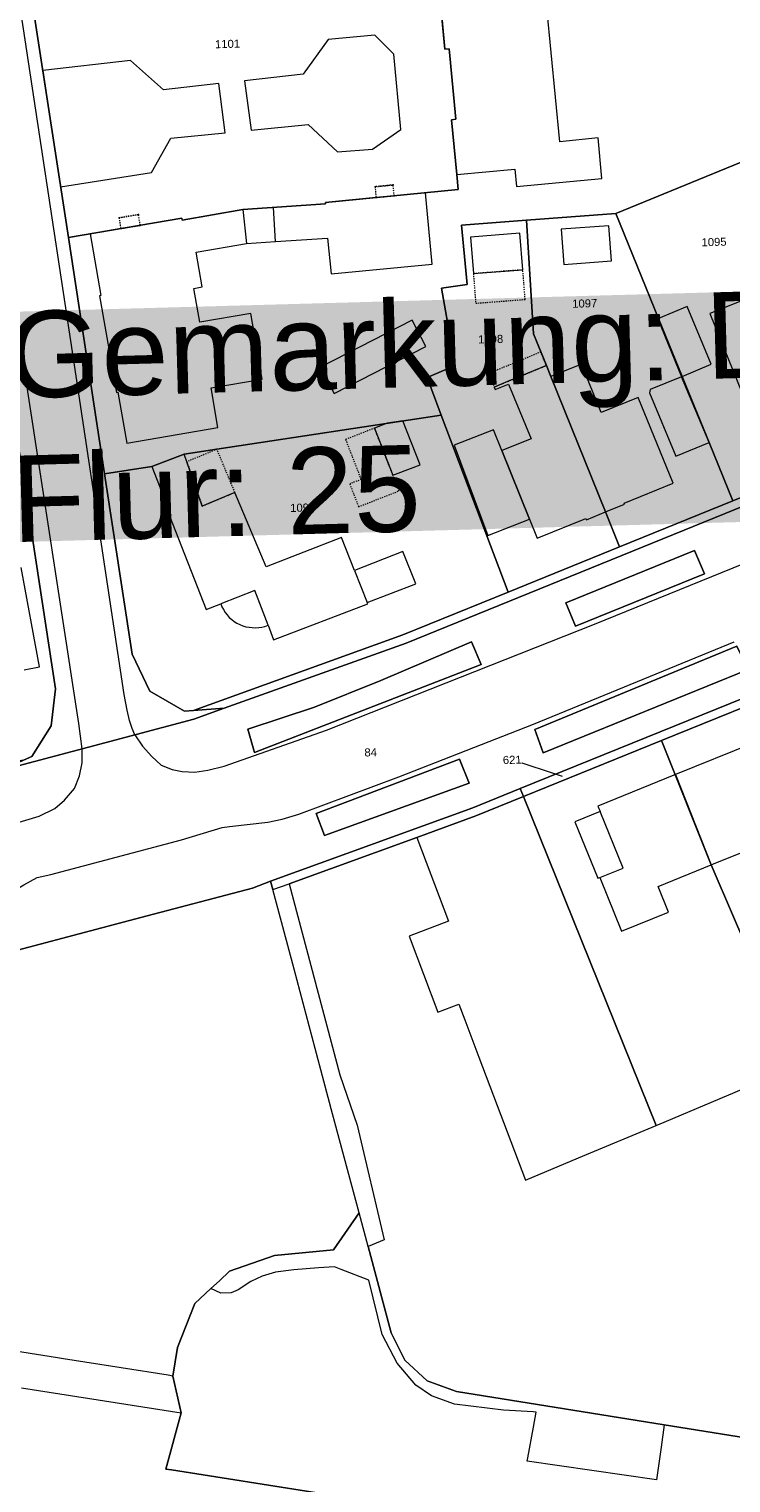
# Model space of a CAD drawing. Header units: millimetres. Extents: x -191 to 81095, y -508122 to 28741.
# Tile 219 of 255: x 5810 to 5871, y 9468 to 9595. Entities that reach past the tile are written whole.
import ezdxf

# ---------------------------------------------------------------- set-up
doc = ezdxf.new("R2010")
doc.units = ezdxf.units.MM
doc.linetypes.add('VE22-087 DB - VST Hervest-Dorsten ALK VA2736$0$1', pattern=[0])
doc.linetypes.add('VE22-087 DB - VST Hervest-Dorsten ALK VA2736$0$3', pattern=[0.26, 0.11, -0.15])
doc.layers.get('0').update_dxf_attribs({"color": 251})
for name, color, linetype, lineweight in [('VE22-087 DB - VST Hervest-Dorsten ALK VA2736$0$AX_Bauteil', 7, 'VE22-087 DB - VST Hervest-Dorsten ALK VA2736$0$1', 18), ('VE22-087 DB - VST Hervest-Dorsten ALK VA2736$0$AX_BesondererBauwerkspunkt_G2300', 7, 'VE22-087 DB - VST Hervest-Dorsten ALK VA2736$0$1', 18), ('VE22-087 DB - VST Hervest-Dorsten ALK VA2736$0$AX_Flurstueck', 9, 'VE22-087 DB - VST Hervest-Dorsten ALK VA2736$0$1', 18), ('VE22-087 DB - VST Hervest-Dorsten ALK VA2736$0$AX_Gebaeude', 7, 'VE22-087 DB - VST Hervest-Dorsten ALK VA2736$0$1', 18), ('VE22-087 DB - VST Hervest-Dorsten ALK VA2736$0$AX_Platz', 7, 'VE22-087 DB - VST Hervest-Dorsten ALK VA2736$0$1', 18), ('VE22-087 DB - VST Hervest-Dorsten ALK VA2736$0$AX_SonstigesBauwerkOderSonstigeEinrichtung', 7, 'VE22-087 DB - VST Hervest-Dorsten ALK VA2736$0$1', 18), ('VE22-087 DB - VST Hervest-Dorsten ALK VA2736$0$AX_Strassenverkehr', 7, 'VE22-087 DB - VST Hervest-Dorsten ALK VA2736$0$1', 18), ('VE22-087 DB - VST Hervest-Dorsten ALK VA2736$0$AX_Strassenverkehrsanlage', 7, 'VE22-087 DB - VST Hervest-Dorsten ALK VA2736$0$1', 18), ('VE22-087 DB - VST Hervest-Dorsten ALK VA2736$0$AX_Vegetationsmerkmal', 7, 'VE22-087 DB - VST Hervest-Dorsten ALK VA2736$0$1', 18), ('VE22-087 DB - VST Hervest-Dorsten ALK VA2736$0$AX_Wohnbauflaeche', 7, 'VE22-087 DB - VST Hervest-Dorsten ALK VA2736$0$1', 18), ('VE22-087 DB - VST Hervest-Dorsten ALK VA2736$0$Flurgrenzen', 9, 'VE22-087 DB - VST Hervest-Dorsten ALK VA2736$0$1', 18)]:
    doc.layers.add(name, color=color, linetype=linetype, lineweight=lineweight)
doc.layers.add('XREF ALK Kataster', color=251, linetype='Continuous')
doc.styles.add('VE22-087 DB - VST Hervest-Dorsten ALK VA2736$0$0', font='arial.ttf')

# ---------------------------------------------------------------- blocks, each defined once
blk = doc.blocks.new('VE22-087 DB - VST Hervest-Dorsten ALK VA2736$0$99')
at = {"color": 0}
blk.add_point((0, 0), dxfattribs=at)
blk = doc.blocks.new('VE22-087 DB - VST Hervest-Dorsten ALK VA2736')
at = {"layer": 'VE22-087 DB - VST Hervest-Dorsten ALK VA2736$0$AX_Bauteil', "color": 7, "linetype": 'VE22-087 DB - VST Hervest-Dorsten ALK VA2736$0$1', "lineweight": 13, "ltscale": 0.5}
for points in [[(5831.67, 9579.06, 0), (5829.02, 9578.87, 0), (5829.33, 9575.92, 0), (5831.85, 9576.09, 0)], [(5842.9, 9549.18, 0), (5838.7, 9547.53, 0), (5839.79, 9544.75, 0), (5844.01, 9546.36, 0)], [(5830.05, 9545.78, 0), (5827.1, 9544.64, 0), (5827.2, 9544.38, 0), (5827.33, 9544.13, 0), (5827.48, 9543.89, 0), (5827.65, 9543.67, 0), (5827.83, 9543.46, 0), (5828.04, 9543.28, 0), (5828.26, 9543.11, 0), (5828.5, 9542.96, 0), (5828.75, 9542.83, 0), (5829.01, 9542.73, 0), (5829.28, 9542.65, 0), (5829.55, 9542.6, 0), (5829.83, 9542.57, 0), (5830.11, 9542.56, 0), (5830.39, 9542.58, 0), (5830.66, 9542.62, 0), (5830.93, 9542.68, 0), (5831.2, 9542.77, 0)], [(5860.01, 9526.59, 0), (5857.81, 9525.7, 0), (5859.8, 9520.8, 0), (5859.99, 9520.88, 0), (5862.01, 9521.69, 0)]]:
    blk.add_polyline3d(points, close=True, dxfattribs=at)
at = {"layer": 'VE22-087 DB - VST Hervest-Dorsten ALK VA2736$0$AX_Flurstueck', "linetype": 'VE22-087 DB - VST Hervest-Dorsten ALK VA2736$0$1', "lineweight": 13, "ltscale": 0.5}
for points in [[(5739.74, 9508.61, 0), (5749.74, 9508.05, 0), (5750.87, 9508.08, 0), (5753.76, 9508.17, 0), (5762.66, 9508.42, 0), (5766.67, 9508.65, 0), (5775.38, 9509.49, 0), (5789.32, 9510.81, 0), (5794.09, 9511.61, 0), (5799.15, 9512.29, 0), (5805.07, 9513.41, 0), (5820.17, 9517.39, 0), (5829.86, 9519.95, 0), (5831.41, 9520.54, 0), (5848.95, 9526.91, 0), (5853.08, 9528.59, 0), (5877.35, 9538.43, 0)], [(6020.42, 9613.21, 0), (5971.91, 9593.61, 0), (5967.26, 9591.69, 0), (5966.6, 9591.42, 0), (5955.43, 9586.89, 0), (5843.18, 9541.23, 0), (5827.4, 9535.58, 0), (5824.77, 9534.63, 0), (5817.04, 9532.56, 0), (5808.11, 9530.18, 0), (5805.85, 9529.64, 0), (5786.33, 9525.96, 0), (5776.3, 9524.68, 0), (5766.17, 9524.01, 0), (5749.9, 9523.53, 0), (5729.45, 9524.7, 0)], [(5809.35, 9559.63, 0), (5812.77, 9537.26, 0), (5812.37, 9534.03, 0), (5810.69, 9531.37, 0), (5809.99, 9531.05, 0)], [(5808.11, 9530.18, 0), (5817.04, 9532.56, 0), (5824.77, 9534.63, 0), (5827.4, 9535.58, 0), (5824.74, 9535.38, 0), (5823.96, 9535.32, 0), (5820.93, 9537.05, 0), (5819.4, 9540.27, 0), (5817.01, 9555.92, 0), (5813.87, 9576.44, 0), (5810.94, 9595.61, 0)], [(5845.96, 9598.87, 0), (5846.53, 9592.79, 0), (5846.92, 9592.82, 0), (5847.49, 9586.71, 0), (5847.11, 9586.67, 0), (5847.56, 9581.91, 0), (5847.68, 9580.61, 0), (5836.17, 9579.5, 0), (5836.19, 9579.37, 0), (5829.02, 9578.87, 0), (5823.74, 9577.95, 0), (5823.71, 9578.12, 0), (5813.87, 9576.44, 0), (5817.01, 9555.92, 0), (5821.12, 9556.55, 0), (5823.92, 9557.63, 0), (5826.76, 9558.06, 0), (5846.22, 9561.03, 0), (5844.99, 9564.29, 0), (5847.42, 9565.33, 0), (5846.25, 9572.05, 0), (5848.46, 9572.37, 0), (5848.4, 9572.97, 0), (5847.97, 9577.51, 0), (5853.62, 9577.95, 0), (5861.37, 9578.53, 0), (5874.02, 9583.72, 0)], [(5872.62, 9472.2, 0), (5865.56, 9473.34, 0), (5854.57, 9475.1, 0), (5847.54, 9476.23, 0), (5845, 9477.16, 0), (5843.06, 9478.94, 0), (5841.87, 9481.33, 0), (5839.87, 9488.83, 0), (5839.1, 9491.74, 0), (5836.87, 9488.54, 0), (5831.75, 9488.04, 0), (5827.85, 9486.68, 0), (5826.97, 9485.85, 0), (5826.24, 9485.18, 0), (5824.85, 9483.87, 0), (5823.33, 9480.05, 0), (5822.93, 9477.57, 0), (5822.52, 9477.64, 0), (5818.45, 9478.28, 0), (5813.46, 9479.07, 0), (5812.94, 9479.15, 0), (5804.88, 9480.42, 0)], [(5809.8, 9476.56, 0), (5823.66, 9474.37, 0), (5822.32, 9469.5, 0), (5822.81, 9469.42, 0), (5835.64, 9467.39, 0)], [(5856.75, 9529.64, 0), (5852.38, 9531.09, 0)]]:
    blk.add_polyline3d(points, dxfattribs=at)
for points in [[(5841.96, 9598.49, 0), (5833.25, 9597.69, 0), (5833.23, 9597.82, 0), (5820.77, 9596.68, 0), (5820.79, 9596.53, 0), (5810.94, 9595.61, 0), (5813.87, 9576.44, 0), (5823.71, 9578.12, 0), (5823.74, 9577.95, 0), (5829.02, 9578.87, 0), (5836.19, 9579.37, 0), (5836.17, 9579.5, 0), (5847.68, 9580.61, 0), (5847.56, 9581.91, 0), (5847.11, 9586.67, 0), (5847.49, 9586.71, 0), (5846.92, 9592.82, 0), (5846.53, 9592.79, 0), (5845.96, 9598.87, 0)], [(5884.16, 9558.71, 0), (5871.53, 9553.58, 0), (5861.69, 9549.57, 0), (5852.03, 9545.65, 0), (5842.89, 9541.94, 0), (5824.74, 9535.38, 0), (5827.4, 9535.58, 0), (5843.18, 9541.23, 0), (5955.43, 9586.89, 0), (5956.88, 9588.29, 0), (5951.29, 9586.02, 0), (5948.63, 9584.93, 0), (5933.3, 9578.7, 0), (5927.62, 9576.4, 0), (5917.12, 9572.12, 0), (5906.56, 9567.83, 0), (5896.74, 9563.83, 0)], [(5882.77, 9562.1, 0), (5879.45, 9570.26, 0), (5878.08, 9573.65, 0), (5877.53, 9575.02, 0), (5876.13, 9578.49, 0), (5874.02, 9583.72, 0), (5861.37, 9578.53, 0), (5865.08, 9569.42, 0), (5867.13, 9564.38, 0), (5869.46, 9558.65, 0), (5871.53, 9553.58, 0), (5884.16, 9558.71, 0)], [(5855.73, 9564.37, 0), (5855.34, 9565.33, 0), (5854.22, 9568.07, 0), (5853.62, 9577.95, 0), (5847.97, 9577.51, 0), (5848.4, 9572.97, 0), (5848.46, 9572.37, 0), (5846.25, 9572.05, 0), (5847.42, 9565.33, 0), (5844.99, 9564.29, 0), (5846.22, 9561.03, 0), (5852.03, 9545.65, 0), (5861.69, 9549.57, 0), (5860.47, 9552.61, 0)], [(5871.53, 9553.58, 0), (5869.46, 9558.65, 0), (5867.13, 9564.38, 0), (5865.08, 9569.42, 0), (5861.37, 9578.53, 0), (5853.62, 9577.95, 0), (5854.22, 9568.07, 0), (5855.34, 9565.33, 0), (5855.73, 9564.37, 0), (5860.47, 9552.61, 0), (5861.69, 9549.57, 0)], [(5823.92, 9557.63, 0), (5821.12, 9556.55, 0), (5817.01, 9555.92, 0), (5819.4, 9540.27, 0), (5820.93, 9537.05, 0), (5823.96, 9535.32, 0), (5824.74, 9535.38, 0), (5842.89, 9541.94, 0), (5852.03, 9545.65, 0), (5846.22, 9561.03, 0), (5826.76, 9558.06, 0)], [(5809.35, 9559.63, 0), (5802.07, 9558.47, 0), (5797.79, 9557.79, 0), (5796.21, 9557.54, 0), (5790.29, 9556.59, 0), (5790.75, 9554.01, 0), (5793.46, 9538.91, 0), (5794.74, 9531.74, 0), (5795.34, 9528.41, 0), (5809.99, 9531.05, 0), (5810.69, 9531.37, 0), (5812.37, 9534.03, 0), (5812.77, 9537.26, 0)], [(5877.35, 9538.43, 0), (5853.08, 9528.59, 0), (5853.36, 9527.89, 0), (5865.32, 9532.76, 0), (5877.63, 9537.75, 0)], [(5889.02, 9509.5, 0), (5877.63, 9537.75, 0), (5865.32, 9532.76, 0), (5869.65, 9521.98, 0), (5871.59, 9517.45, 0), (5877.07, 9504.68, 0), (5877.12, 9504.5, 0), (5878.8, 9505.2, 0), (5888.64, 9509.34, 0)], [(5877.07, 9504.68, 0), (5871.59, 9517.45, 0), (5869.65, 9521.98, 0), (5865.32, 9532.76, 0), (5853.36, 9527.89, 0), (5864.87, 9499.33, 0), (5865.01, 9499.39, 0), (5877.12, 9504.5, 0)], [(5853.08, 9528.59, 0), (5848.95, 9526.91, 0), (5831.41, 9520.54, 0), (5831.62, 9519.82, 0), (5833.02, 9520.33, 0), (5844.09, 9524.35, 0), (5849.23, 9526.21, 0), (5853.36, 9527.89, 0)], [(5864.87, 9499.33, 0), (5853.36, 9527.89, 0), (5849.23, 9526.21, 0), (5844.09, 9524.35, 0), (5846.85, 9517.07, 0), (5843.43, 9515.76, 0), (5845.94, 9509.17, 0), (5847.76, 9509.86, 0), (5848.27, 9508.51, 0), (5849.49, 9505.27, 0), (5853.53, 9494.57, 0), (5858.14, 9496.51, 0), (5861.59, 9497.96, 0), (5861.74, 9498.02, 0)]]:
    blk.add_polyline3d(points, close=True, dxfattribs=at)
at = {"layer": 'VE22-087 DB - VST Hervest-Dorsten ALK VA2736$0$AX_Gebaeude', "color": 7, "linetype": 'VE22-087 DB - VST Hervest-Dorsten ALK VA2736$0$1', "lineweight": 13, "ltscale": 0.5}
for points in [[(5858.71, 9596.72, 0), (5858.38, 9600.23, 0), (5851, 9599.52, 0), (5851.14, 9598.02, 0), (5846.09, 9597.55, 0), (5846.53, 9592.79, 0), (5846.92, 9592.82, 0), (5847.49, 9586.71, 0), (5847.11, 9586.67, 0), (5847.56, 9581.91, 0), (5852.61, 9582.38, 0), (5852.76, 9580.88, 0), (5860.16, 9581.58, 0), (5859.83, 9585.09, 0), (5856.5, 9584.76, 0), (5855.39, 9596.4, 0)], [(5831.85, 9576.09, 0), (5836.36, 9576.38, 0), (5836.67, 9573.3, 0), (5845.43, 9574.12, 0), (5844.87, 9580.34, 0), (5842.14, 9580.07, 0), (5840.56, 9579.92, 0), (5836.17, 9579.5, 0), (5836.19, 9579.37, 0), (5831.67, 9579.06, 0), (5829.02, 9578.87, 0), (5823.74, 9577.95, 0), (5823.71, 9578.12, 0), (5820.11, 9577.5, 0), (5818.42, 9577.22, 0), (5815.76, 9576.76, 0), (5816.69, 9571.41, 0), (5816.56, 9571.39, 0), (5818.04, 9562.99, 0), (5818.17, 9563.01, 0), (5818.94, 9558.6, 0), (5826.84, 9559.95, 0), (5826.25, 9563.38, 0), (5830.69, 9564.15, 0), (5829.71, 9569.85, 0), (5825.28, 9569.09, 0), (5824.77, 9572.03, 0), (5825.49, 9572.15, 0), (5824.96, 9575.17, 0), (5829.33, 9575.92, 0)], [(5853.05, 9576.81, 0), (5848.76, 9576.47, 0), (5849.01, 9573.31, 0), (5853.3, 9573.64, 0)], [(5860.75, 9577.46, 0), (5856.62, 9577.16, 0), (5856.85, 9574.11, 0), (5860.98, 9574.41, 0)], [(5867.55, 9570.47, 0), (5865.08, 9569.42, 0), (5865.02, 9569.39, 0), (5867.08, 9564.36, 0), (5867.13, 9564.38, 0), (5869.64, 9565.44, 0)], [(5879.45, 9570.26, 0), (5874.03, 9568.06, 0), (5872.78, 9571.16, 0), (5869.52, 9569.84, 0), (5872.34, 9562.92, 0), (5873.74, 9563.48, 0), (5875.65, 9558.8, 0), (5880.07, 9560.59, 0), (5879.92, 9560.96, 0), (5882.77, 9562.1, 0)], [(5843.7, 9569.28, 0), (5835.76, 9565.19, 0), (5836.94, 9562.9, 0), (5844.88, 9566.99, 0)], [(5855.34, 9565.33, 0), (5851.98, 9563.94, 0), (5850.82, 9563.46, 0), (5850.91, 9563.24, 0), (5852.07, 9563.71, 0), (5854.01, 9558.97, 0), (5851.48, 9557.95, 0), (5853.88, 9551.98, 0), (5854.54, 9550.35, 0), (5858.77, 9552.05, 0), (5858.82, 9551.94, 0), (5860.47, 9552.61, 0), (5855.73, 9564.37, 0)], [(5863.32, 9562.55, 0), (5860.1, 9561.24, 0), (5858.4, 9565.46, 0), (5855.73, 9564.37, 0), (5860.47, 9552.61, 0), (5862.13, 9553.28, 0), (5862.09, 9553.39, 0), (5866.33, 9555.12, 0)], [(5867.08, 9564.36, 0), (5864.34, 9563.24, 0), (5864.29, 9562.96, 0), (5866.56, 9557.45, 0), (5869.46, 9558.65, 0)], [(5842.9, 9560.53, 0), (5841.54, 9560.32, 0), (5840.44, 9559.89, 0), (5842.03, 9555.8, 0), (5842.49, 9555.98, 0), (5844.38, 9556.71, 0)], [(5851.48, 9557.95, 0), (5850.75, 9559.75, 0), (5847.34, 9558.4, 0), (5850.27, 9550.57, 0), (5853.88, 9551.98, 0)], [(5875.72, 9532.94, 0), (5873.49, 9532.04, 0), (5873.29, 9532.53, 0), (5866.54, 9529.8, 0), (5869.65, 9521.98, 0), (5869.84, 9522.06, 0), (5874.43, 9523.91, 0), (5875.34, 9521.65, 0), (5875.45, 9521.7, 0), (5879.4, 9523.29, 0), (5877.51, 9527.95, 0), (5877.7, 9528.04, 0)], [(5869.65, 9521.98, 0), (5866.54, 9529.8, 0), (5859.82, 9527.07, 0), (5860.01, 9526.59, 0), (5857.81, 9525.7, 0), (5859.8, 9520.8, 0), (5859.99, 9520.88, 0), (5861.86, 9516.22, 0), (5865.93, 9517.85, 0), (5865.03, 9520.1, 0)]]:
    blk.add_polyline3d(points, close=True, dxfattribs=at)
blk.add_polyline3d([(5810.03, 9538.91, 0), (5811.37, 9539.16, 0), (5809.79, 9547.8, 0)], dxfattribs=at)
at = {"layer": 'VE22-087 DB - VST Hervest-Dorsten ALK VA2736$0$AX_SonstigesBauwerkOderSonstigeEinrichtung', "color": 7, "linetype": 'VE22-087 DB - VST Hervest-Dorsten ALK VA2736$0$3', "lineweight": 13, "ltscale": 0.5}
for points in [[(5840.48, 9580.86, 0), (5842.04, 9581.01, 0)], [(5818.27, 9578.16, 0), (5819.95, 9578.44, 0)], [(5850.35, 9564.63, 0), (5850.82, 9563.46, 0)]]:
    blk.add_polyline3d(points, dxfattribs=at)
for points in [[(5840.48, 9580.86, 0), (5840.56, 9579.92, 0), (5842.14, 9580.07, 0), (5842.04, 9581.01, 0)], [(5818.42, 9577.22, 0), (5820.11, 9577.5, 0), (5819.95, 9578.44, 0), (5818.27, 9578.16, 0)], [(5853.3, 9573.64, 0), (5849.01, 9573.31, 0), (5849.21, 9570.74, 0), (5853.5, 9571.07, 0)], [(5850.35, 9564.63, 0), (5850.82, 9563.46, 0), (5851.98, 9563.94, 0), (5855.34, 9565.33, 0), (5854.86, 9566.51, 0)], [(5840.44, 9559.89, 0), (5837.92, 9558.91, 0), (5839.14, 9555.76, 0), (5839.2, 9555.6, 0), (5839.27, 9555.43, 0), (5838.28, 9555.05, 0), (5839.05, 9553.07, 0), (5842.56, 9554.44, 0), (5842.03, 9555.8, 0)], [(5826.76, 9558.06, 0), (5824.15, 9556.97, 0), (5825.48, 9553.13, 0), (5828.32, 9554.31, 0)]]:
    blk.add_polyline3d(points, close=True, dxfattribs=at)
at = {"layer": 'VE22-087 DB - VST Hervest-Dorsten ALK VA2736$0$AX_Strassenverkehr', "color": 253, "linetype": 'VE22-087 DB - VST Hervest-Dorsten ALK VA2736$0$1', "lineweight": 13, "ltscale": 0.5, "true_color": 0x999999}
for points in [[(5868.2, 9549.27, 0), (5869.05, 9547.25, 0), (5857.86, 9542.7, 0), (5857.04, 9544.73, 0)], [(5868.2, 9549.27, 0), (5857.04, 9544.73, 0), (5857.86, 9542.7, 0), (5869.05, 9547.25, 0)], [(5871.88, 9540.95, 0), (5872.86, 9538.94, 0), (5855.07, 9531.69, 0), (5854.34, 9533.73, 0)], [(5871.88, 9540.95, 0), (5854.34, 9533.73, 0), (5855.07, 9531.69, 0), (5872.86, 9538.94, 0)]]:
    blk.add_polyline3d(points, close=True, dxfattribs=at)
at = {"layer": 'VE22-087 DB - VST Hervest-Dorsten ALK VA2736$0$AX_Strassenverkehrsanlage', "color": 7, "linetype": 'VE22-087 DB - VST Hervest-Dorsten ALK VA2736$0$1', "lineweight": 13, "ltscale": 0.5, "true_color": 0xf7f7f0}
for points in [[(5819.65, 9533.26, 0), (5819.41, 9533.8, 0), (5819.18, 9534.51, 0), (5818.96, 9535.41, 0), (5818.72, 9536.76, 0), (5814.23, 9566.53, 0), (5809.63, 9596.85, 0), (5808.26, 9605.87, 0), (5805.5, 9628.56, 0), (5804.4, 9640.08, 0), (5804.35, 9641.14, 0), (5804.32, 9642.15, 0), (5804.35, 9642.81, 0), (5804.53, 9643.69, 0)], [(5815.06, 9532.03, 0), (5814.78, 9534.23, 0), (5810.11, 9564.59, 0), (5805.22, 9596.82, 0), (5803.36, 9609.66, 0), (5800.72, 9634.31, 0), (5799.88, 9641.77, 0), (5799.81, 9642.34, 0), (5799.65, 9642.86, 0), (5799.34, 9643.27, 0)], [(5740.58, 9519.59, 0), (5746.91, 9519.48, 0), (5757.41, 9519.59, 0), (5768.93, 9520.08, 0), (5778.87, 9520.7, 0), (5786.92, 9521.59, 0), (5795.35, 9522.59, 0), (5800.41, 9523.51, 0), (5805.11, 9524.51, 0), (5809.59, 9525.66, 0), (5811.34, 9526.19, 0), (5812.69, 9526.85, 0), (5813.54, 9527.57, 0), (5814.39, 9528.61, 0), (5814.83, 9529.7, 0), (5815.07, 9530.82, 0), (5815.06, 9532.03, 0)]]:
    blk.add_polyline3d(points, dxfattribs=at)
at = {"layer": 'VE22-087 DB - VST Hervest-Dorsten ALK VA2736$0$AX_Vegetationsmerkmal', "color": 7, "linetype": 'VE22-087 DB - VST Hervest-Dorsten ALK VA2736$0$1', "lineweight": 13, "ltscale": 0.5}
blk.add_polyline3d([(5819.25, 9591.82, 0), (5811.65, 9590.94, 0), (5813.19, 9580.86, 0), (5821.09, 9582.08, 0), (5822.75, 9585.08, 0), (5827.48, 9585.54, 0), (5826.94, 9589.81, 0), (5822.12, 9589.27, 0)], close=True, dxfattribs=at)
at = {"layer": 'VE22-087 DB - VST Hervest-Dorsten ALK VA2736$0$AX_Wohnbauflaeche', "color": 253, "linetype": 'VE22-087 DB - VST Hervest-Dorsten ALK VA2736$0$1', "lineweight": 13, "ltscale": 0.5, "true_color": 0x999999}
blk.add_polyline3d([(5809.99, 9531.05, 0), (5810.69, 9531.37, 0), (5812.37, 9534.03, 0), (5812.77, 9537.26, 0), (5809.35, 9559.63, 0)], dxfattribs=at)
at = {"layer": 'VE22-087 DB - VST Hervest-Dorsten ALK VA2736$0$AX_BesondererBauwerkspunkt_G2300', "color": 7, "xscale": 0.5, "yscale": 0.5, "zscale": 0.5}
for p, rotation in [((5840.48, 9580.86), 1.589381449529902), ((5842.04, 9581.01), 1.58938147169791), ((5840.56, 9579.92), 1.589381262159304), ((5842.14, 9580.07), 1.589381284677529), ((5818.27, 9578.16), 1.589381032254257), ((5819.95, 9578.44), 1.589381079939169), ((5818.42, 9577.22), 1.589380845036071), ((5820.11, 9577.5), 1.589380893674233), ((5854.86, 9566.51), 1.589378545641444)]:
    blk.add_blockref('VE22-087 DB - VST Hervest-Dorsten ALK VA2736$0$99', p, dxfattribs=dict(at, rotation=rotation))
at = {"layer": 'VE22-087 DB - VST Hervest-Dorsten ALK VA2736$0$AX_Flurstueck', "char_height": 0.7, "attachment_point": 2, "rotation": 1.5894, "style": 'VE22-087 DB - VST Hervest-Dorsten ALK VA2736$0$0', "bg_fill": 3, "box_fill_scale": 1, "bg_fill_color": 256, "bg_fill_transparency": 0}
for s, insert in [('1101', (5827.67, 9593.61)), ('1095', (5869.88, 9576.41)), ('1097', (5858.66, 9571.07)), ('1098', (5850.5, 9567.97)), ('1099', (5834.19, 9553.34)), ('84', (5840.09, 9532.09)), ('621', (5852.37, 9531.44))]:
    blk.add_mtext(s, dxfattribs=dict(at, insert=insert))
at = {"layer": 'VE22-087 DB - VST Hervest-Dorsten ALK VA2736$0$AX_Gebaeude', "color": 7, "linetype": 'VE22-087 DB - VST Hervest-Dorsten ALK VA2736$0$1', "lineweight": 13, "ltscale": 0.5}
blk.add_polyline3d([(5837.57, 9550.4, 0), (5831.02, 9547.84, 0), (5828.32, 9554.31, 0), (5825.48, 9553.13, 0), (5824.15, 9556.97, 0), (5823.92, 9557.63, 0), (5821.12, 9556.55, 0), (5822.76, 9552.33, 0), (5822.64, 9552.29, 0), (5825.83, 9544.14, 0), (5827.1, 9544.64, 0), (5827.2, 9544.38, 0), (5827.33, 9544.13, 0), (5827.48, 9543.89, 0), (5827.65, 9543.67, 0), (5827.83, 9543.46, 0), (5828.04, 9543.28, 0), (5828.26, 9543.11, 0), (5828.5, 9542.96, 0), (5828.75, 9542.83, 0), (5829.01, 9542.73, 0), (5829.28, 9542.65, 0), (5829.55, 9542.6, 0), (5829.83, 9542.57, 0), (5830.11, 9542.56, 0), (5830.39, 9542.58, 0), (5830.66, 9542.62, 0), (5830.93, 9542.68, 0), (5831.2, 9542.77, 0), (5831.68, 9541.5, 0), (5839.84, 9544.62, 0), (5839.79, 9544.75, 0), (5844.01, 9546.36, 0), (5842.9, 9549.18, 0), (5838.7, 9547.53, 0)], close=True, dxfattribs=at)
at = {"layer": 'VE22-087 DB - VST Hervest-Dorsten ALK VA2736$0$AX_Platz', "color": 254, "linetype": 'VE22-087 DB - VST Hervest-Dorsten ALK VA2736$0$1', "lineweight": 13, "ltscale": 0.5, "true_color": 0xd9ffd9}
blk.add_polyline3d([(5845.96, 9598.87, 0), (5841.96, 9598.49, 0), (5833.25, 9597.69, 0), (5833.23, 9597.82, 0), (5820.77, 9596.68, 0), (5820.79, 9596.53, 0), (5810.94, 9595.61, 0), (5813.87, 9576.44, 0), (5823.71, 9578.12, 0), (5823.74, 9577.95, 0), (5829.02, 9578.87, 0), (5836.19, 9579.37, 0), (5836.17, 9579.5, 0), (5847.68, 9580.61, 0), (5847.56, 9581.91, 0), (5847.11, 9586.67, 0), (5847.49, 9586.71, 0), (5846.92, 9592.82, 0), (5846.53, 9592.79, 0)], close=True, dxfattribs=at)
at = {"layer": 'VE22-087 DB - VST Hervest-Dorsten ALK VA2736$0$AX_Strassenverkehr', "color": 253, "linetype": 'VE22-087 DB - VST Hervest-Dorsten ALK VA2736$0$1', "lineweight": 13, "ltscale": 0.5, "true_color": 0x999999}
for points in [[(5871.53, 9553.58, 0), (5861.69, 9549.57, 0), (5852.03, 9545.65, 0), (5842.89, 9541.94, 0), (5824.74, 9535.38, 0), (5827.4, 9535.58, 0), (5824.77, 9534.63, 0), (5817.04, 9532.56, 0), (5808.11, 9530.18, 0), (5809.99, 9531.05, 0), (5795.34, 9528.41, 0), (5786.26, 9526.77, 0), (5782.62, 9526.28, 0), (5776.27, 9525.45, 0), (5768.79, 9524.94, 0), (5766.1, 9524.77, 0), (5765.77, 9524.76, 0), (5749.86, 9524.3, 0), (5748.09, 9524.4, 0), (5742.57, 9524.72, 0)], [(5739.74, 9508.61, 0), (5749.74, 9508.05, 0), (5750.87, 9508.08, 0), (5753.76, 9508.17, 0), (5762.66, 9508.42, 0), (5766.67, 9508.65, 0), (5775.38, 9509.49, 0), (5789.32, 9510.81, 0), (5794.09, 9511.61, 0), (5799.15, 9512.29, 0), (5805.07, 9513.41, 0), (5820.17, 9517.39, 0), (5829.86, 9519.95, 0), (5831.41, 9520.54, 0), (5831.62, 9519.82, 0), (5833.02, 9520.33, 0), (5844.09, 9524.35, 0), (5849.23, 9526.21, 0), (5853.36, 9527.89, 0), (5865.32, 9532.76, 0), (5877.63, 9537.75, 0)], [(5809.35, 9559.63, 0), (5812.77, 9537.26, 0), (5812.37, 9534.03, 0), (5810.69, 9531.37, 0), (5809.99, 9531.05, 0)], [(5808.11, 9530.18, 0), (5817.04, 9532.56, 0), (5824.77, 9534.63, 0), (5827.4, 9535.58, 0), (5824.74, 9535.38, 0), (5823.96, 9535.32, 0), (5820.93, 9537.05, 0), (5819.4, 9540.27, 0), (5817.01, 9555.92, 0), (5813.87, 9576.44, 0), (5810.94, 9595.61, 0)], [(5872.62, 9472.2, 0), (5865.56, 9473.34, 0), (5865.3, 9471.41, 0), (5864.91, 9468.55, 0), (5853.69, 9470.18, 0), (5853.74, 9470.47, 0), (5854.22, 9473.12, 0), (5854.45, 9474.43, 0), (5854.2, 9474.47, 0), (5851.63, 9474.6, 0), (5847.36, 9475.13, 0), (5845.37, 9475.86, 0), (5844.02, 9476.78, 0), (5842.41, 9478.68, 0), (5841.11, 9481.18, 0), (5839.94, 9485.89, 0), (5837.54, 9486.84, 0), (5836.97, 9487.07, 0), (5835.58, 9486.97, 0), (5833.42, 9486.8, 0), (5831.85, 9486.59, 0), (5830.69, 9486.24, 0), (5829.69, 9485.79, 0), (5828.59, 9485.07, 0), (5827.99, 9484.79, 0), (5827.09, 9484.78, 0), (5826.24, 9485.18, 0), (5824.85, 9483.87, 0), (5823.33, 9480.05, 0), (5822.93, 9477.57, 0), (5823.66, 9474.37, 0), (5822.32, 9469.5, 0), (5822.81, 9469.42, 0), (5835.64, 9467.39, 0)]]:
    blk.add_polyline3d(points, dxfattribs=at)
for points in [[(5848.86, 9541.34, 0), (5849.68, 9539.38, 0), (5830.03, 9531.72, 0), (5829.45, 9533.76, 0), (5835.22, 9535.67, 0), (5840.98, 9537.98, 0)], [(5848.86, 9541.34, 0), (5840.98, 9537.98, 0), (5835.22, 9535.67, 0), (5829.45, 9533.76, 0), (5830.03, 9531.72, 0), (5849.68, 9539.38, 0)], [(5847.82, 9531.15, 0), (5848.64, 9529.06, 0), (5836.41, 9524.62, 0), (5836.09, 9524.51, 0), (5835.36, 9526.44, 0)], [(5847.82, 9531.15, 0), (5835.36, 9526.44, 0), (5836.09, 9524.51, 0), (5836.41, 9524.62, 0), (5848.64, 9529.06, 0)]]:
    blk.add_polyline3d(points, close=True, dxfattribs=at)
at = {"layer": 'VE22-087 DB - VST Hervest-Dorsten ALK VA2736$0$AX_Strassenverkehrsanlage', "color": 7, "linetype": 'VE22-087 DB - VST Hervest-Dorsten ALK VA2736$0$1', "lineweight": 13, "ltscale": 0.5, "true_color": 0xf7f7f0}
for points in [[(5819.65, 9533.26, 0), (5820.31, 9532.28, 0), (5821.11, 9531.39, 0), (5821.91, 9530.61, 0), (5822.87, 9530.25, 0), (5823.75, 9530.08, 0), (5824.84, 9530.03, 0), (5825.98, 9530.19, 0), (5827.4, 9530.55, 0), (5836.27, 9533.67, 0), (5859.53, 9542.88, 0), (5884.64, 9553.1, 0), (5904.09, 9560.95, 0), (5921.35, 9567.82, 0), (5953.51, 9580.97, 0), (5956.18, 9582.03, 0), (5957.61, 9582.71, 0), (5958.84, 9583.54, 0), (5959.83, 9584.69, 0), (5960.4, 9585.63, 0), (5960.66, 9586.56, 0), (5960.66, 9587.57, 0), (5960.52, 9588.95, 0)], [(5742.21, 9513.61, 0), (5751.41, 9513.49, 0), (5760.55, 9513.69, 0), (5769.55, 9514.09, 0), (5786.71, 9515.51, 0), (5793.08, 9516.3, 0), (5797.36, 9516.89, 0), (5800.87, 9517.51, 0), (5802.46, 9517.89, 0), (5805.09, 9518.4, 0), (5807.77, 9519.03, 0), (5808.89, 9519.57, 0), (5810.02, 9520.23, 0), (5811.17, 9520.86, 0), (5812.35, 9521.13, 0), (5823.69, 9524.13, 0), (5827.21, 9525.21, 0), (5827.86, 9525.31, 0), (5831.19, 9525.67, 0), (5832.43, 9525.92, 0), (5833.88, 9526.37, 0), (5842.53, 9529.6, 0), (5854.23, 9534.17, 0), (5871.64, 9541.34, 0)]]:
    blk.add_polyline3d(points, dxfattribs=at)
at = {"layer": 'VE22-087 DB - VST Hervest-Dorsten ALK VA2736$0$AX_Vegetationsmerkmal', "color": 7, "linetype": 'VE22-087 DB - VST Hervest-Dorsten ALK VA2736$0$1', "lineweight": 13, "ltscale": 0.5}
blk.add_polyline3d([(5840.47, 9594.03, 0), (5836.42, 9593.64, 0), (5834.24, 9590.64, 0), (5829.15, 9590.06, 0), (5829.74, 9585.76, 0), (5834.69, 9586.25, 0), (5837.22, 9583.89, 0), (5840.26, 9584.12, 0), (5842.71, 9585.84, 0), (5842.1, 9592.36, 0)], close=True, dxfattribs=at)
at = {"layer": 'VE22-087 DB - VST Hervest-Dorsten ALK VA2736$0$AX_Wohnbauflaeche', "color": 253, "linetype": 'VE22-087 DB - VST Hervest-Dorsten ALK VA2736$0$1', "lineweight": 13, "ltscale": 0.5, "true_color": 0x999999}
for points in [[(5845.96, 9598.87, 0), (5846.53, 9592.79, 0), (5846.92, 9592.82, 0), (5847.49, 9586.71, 0), (5847.11, 9586.67, 0), (5847.56, 9581.91, 0), (5847.68, 9580.61, 0), (5836.17, 9579.5, 0), (5836.19, 9579.37, 0), (5829.02, 9578.87, 0), (5823.74, 9577.95, 0), (5823.71, 9578.12, 0), (5813.87, 9576.44, 0), (5817.01, 9555.92, 0), (5821.12, 9556.55, 0), (5823.92, 9557.63, 0), (5826.76, 9558.06, 0), (5846.22, 9561.03, 0), (5844.99, 9564.29, 0), (5847.42, 9565.33, 0), (5846.25, 9572.05, 0), (5848.46, 9572.37, 0), (5848.4, 9572.97, 0), (5847.97, 9577.51, 0), (5853.62, 9577.95, 0), (5861.37, 9578.53, 0), (5874.02, 9583.72, 0)], [(5874.02, 9583.72, 0), (5861.37, 9578.53, 0), (5853.62, 9577.95, 0), (5847.97, 9577.51, 0), (5848.4, 9572.97, 0), (5848.46, 9572.37, 0), (5846.25, 9572.05, 0), (5847.42, 9565.33, 0), (5844.99, 9564.29, 0), (5846.22, 9561.03, 0), (5826.76, 9558.06, 0), (5823.92, 9557.63, 0), (5821.12, 9556.55, 0), (5817.01, 9555.92, 0), (5819.4, 9540.27, 0), (5820.93, 9537.05, 0), (5823.96, 9535.32, 0), (5824.74, 9535.38, 0), (5842.89, 9541.94, 0), (5852.03, 9545.65, 0), (5861.69, 9549.57, 0), (5871.53, 9553.58, 0)], [(5877.63, 9537.75, 0), (5865.32, 9532.76, 0), (5853.36, 9527.89, 0), (5849.23, 9526.21, 0), (5844.09, 9524.35, 0), (5833.02, 9520.33, 0), (5837.42, 9503.73, 0), (5838.92, 9499.35, 0), (5841.26, 9489.41, 0), (5839.87, 9488.83, 0), (5841.87, 9481.33, 0), (5843.06, 9478.94, 0), (5845, 9477.16, 0), (5847.54, 9476.23, 0), (5854.57, 9475.1, 0), (5865.56, 9473.34, 0), (5872.62, 9472.2, 0)], [(5835.64, 9467.39, 0), (5822.81, 9469.42, 0), (5822.32, 9469.5, 0), (5823.66, 9474.37, 0), (5822.93, 9477.57, 0), (5823.33, 9480.05, 0), (5824.85, 9483.87, 0), (5826.24, 9485.18, 0), (5826.97, 9485.85, 0), (5827.85, 9486.68, 0), (5831.75, 9488.04, 0), (5836.87, 9488.54, 0), (5839.1, 9491.74, 0), (5836.8, 9500.35, 0), (5835.29, 9506.03, 0), (5833.46, 9512.91, 0), (5831.62, 9519.82, 0), (5831.41, 9520.54, 0), (5829.86, 9519.95, 0), (5820.17, 9517.39, 0), (5805.07, 9513.41, 0)]]:
    blk.add_polyline3d(points, dxfattribs=at)
at = {"layer": 'VE22-087 DB - VST Hervest-Dorsten ALK VA2736$0$Flurgrenzen', "insert": (5808.47, 9569.98), "char_height": 7.5, "attachment_point": 1, "rotation": 1.5894, "style": 'VE22-087 DB - VST Hervest-Dorsten ALK VA2736$0$0', "bg_fill": 1, "box_fill_scale": 1, "bg_fill_color": 7, "bg_fill_true_color": 16777215, "bg_fill_transparency": 0}
blk.add_mtext('Gemarkung: Dorsten\\PFlur: 25', dxfattribs=at)

msp = doc.modelspace()

# ---------------------------------------------------------------- block references
at = {"layer": 'XREF ALK Kataster', "color": 251}
msp.add_blockref('VE22-087 DB - VST Hervest-Dorsten ALK VA2736', (0, 0), dxfattribs=at)

doc.saveas('drawing.dxf')
